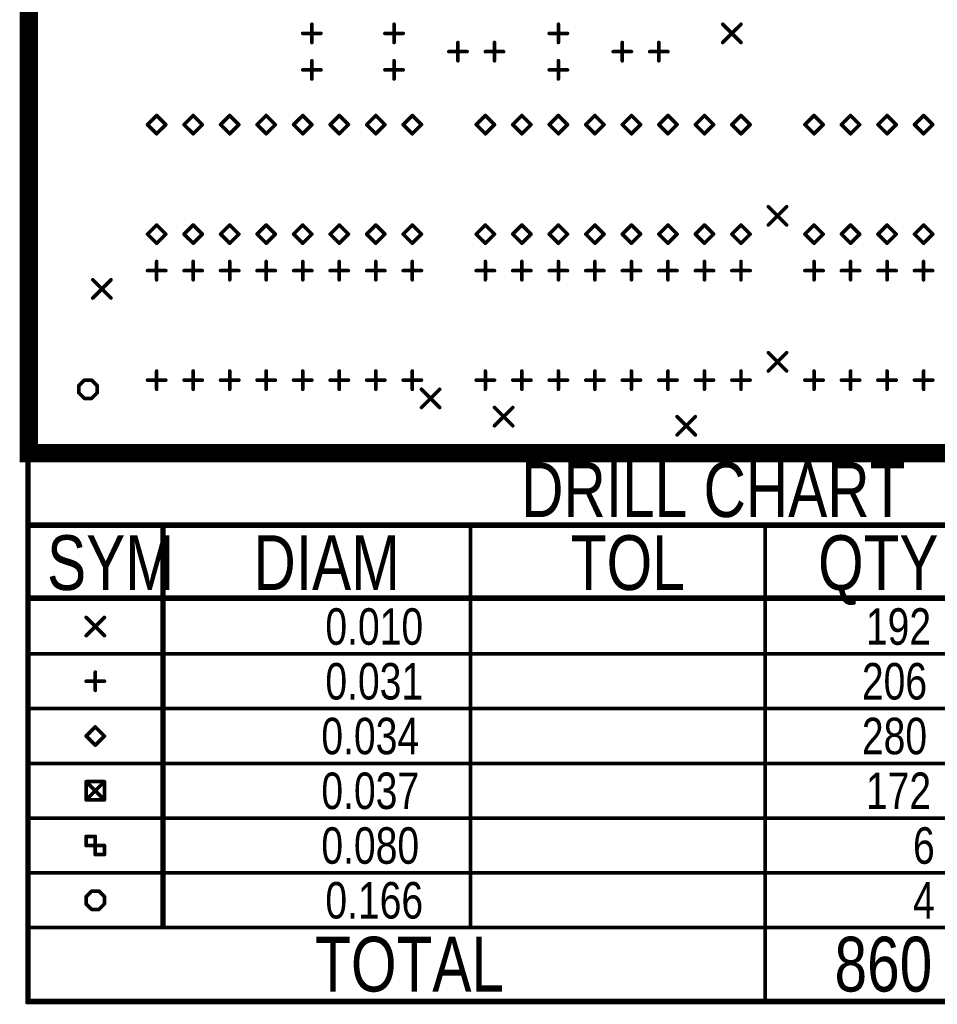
# Model space of a CAD drawing. Extents: x 0.17 to 7.45, y -1.34 to 4.7.
# Tile 1 of 13: x 0.17 to 2.68, y -1.34 to 1.36. Entities that reach past the tile are written whole.
import ezdxf

# ---------------------------------------------------------------- set-up
doc = ezdxf.new("R2010")
doc.units = 0

msp = doc.modelspace()

# ---------------------------------------------------------------- linework, layer by layer
at = {"const_width": 0.05}
msp.add_lwpolyline([(0.196, 0.171), (0.196, 4.671), (7.421, 4.671), (7.421, 0.171), (0.196, 0.171)], close=True, dxfattribs=at)
at = {"const_width": 0.025}
msp.add_lwpolyline([(0.1835, 0.171, 1), (0.2085, 0.171, 1)], format="xyb", close=True, dxfattribs=at)
msp.add_lwpolyline([(0.1835, 0.171, 1), (0.2085, 0.171, 1)], format="xyb", close=True, dxfattribs=at)
at = {"layer": 'DRD', "const_width": 0.01}
for points in [[(0.971, 1.296), (0.971, 1.346)], [(1.196, 1.296), (1.196, 1.346)], [(1.646, 1.296), (1.646, 1.346)], [(2.096, 1.346), (2.146, 1.296)], [(2.096, 1.296), (2.146, 1.346)], [(0.946, 1.321), (0.996, 1.321)], [(1.171, 1.321), (1.221, 1.321)], [(1.621, 1.321), (1.671, 1.321)], [(1.371, 1.246), (1.371, 1.296)], [(1.471, 1.246), (1.471, 1.296)], [(1.821, 1.246), (1.821, 1.296)], [(1.921, 1.246), (1.921, 1.296)], [(1.346, 1.271), (1.396, 1.271)], [(1.446, 1.271), (1.496, 1.271)], [(1.796, 1.271), (1.846, 1.271)], [(1.896, 1.271), (1.946, 1.271)], [(0.971, 1.196), (0.971, 1.246)], [(1.196, 1.196), (1.196, 1.246)], [(1.646, 1.196), (1.646, 1.246)], [(0.946, 1.221), (0.996, 1.221)], [(1.171, 1.221), (1.221, 1.221)], [(1.621, 1.221), (1.671, 1.221)], [(0.521, 1.071), (0.546, 1.096)], [(0.546, 1.096), (0.571, 1.071)], [(0.621, 1.071), (0.646, 1.096)], [(0.646, 1.096), (0.671, 1.071)], [(0.721, 1.071), (0.746, 1.096)], [(0.746, 1.096), (0.771, 1.071)], [(0.821, 1.071), (0.846, 1.096)], [(0.846, 1.096), (0.871, 1.071)], [(0.921, 1.071), (0.946, 1.096)], [(0.946, 1.096), (0.971, 1.071)], [(1.021, 1.071), (1.046, 1.096)], [(1.046, 1.096), (1.071, 1.071)], [(1.121, 1.071), (1.146, 1.096)], [(1.146, 1.096), (1.171, 1.071)], [(1.221, 1.071), (1.246, 1.096)], [(1.246, 1.096), (1.271, 1.071)], [(1.421, 1.071), (1.446, 1.096)], [(1.446, 1.096), (1.471, 1.071)], [(1.521, 1.071), (1.546, 1.096)], [(1.546, 1.096), (1.571, 1.071)], [(1.621, 1.071), (1.646, 1.096)], [(1.646, 1.096), (1.671, 1.071)], [(1.721, 1.071), (1.746, 1.096)], [(1.746, 1.096), (1.771, 1.071)], [(1.821, 1.071), (1.846, 1.096)], [(1.846, 1.096), (1.871, 1.071)], [(1.921, 1.071), (1.946, 1.096)], [(1.946, 1.096), (1.971, 1.071)], [(2.021, 1.071), (2.046, 1.096)], [(2.046, 1.096), (2.071, 1.071)], [(2.121, 1.071), (2.146, 1.096)], [(2.146, 1.096), (2.171, 1.071)], [(2.321, 1.071), (2.346, 1.096)], [(2.346, 1.096), (2.371, 1.071)], [(2.421, 1.071), (2.446, 1.096)], [(2.446, 1.096), (2.471, 1.071)], [(2.521, 1.071), (2.546, 1.096)], [(2.546, 1.096), (2.571, 1.071)], [(2.621, 1.071), (2.646, 1.096)], [(2.646, 1.096), (2.671, 1.071)], [(0.546, 1.046), (0.521, 1.071)], [(0.571, 1.071), (0.546, 1.046)], [(0.646, 1.046), (0.621, 1.071)], [(0.671, 1.071), (0.646, 1.046)], [(0.746, 1.046), (0.721, 1.071)], [(0.771, 1.071), (0.746, 1.046)], [(0.846, 1.046), (0.821, 1.071)], [(0.871, 1.071), (0.846, 1.046)], [(0.946, 1.046), (0.921, 1.071)], [(0.971, 1.071), (0.946, 1.046)], [(1.046, 1.046), (1.021, 1.071)], [(1.071, 1.071), (1.046, 1.046)], [(1.146, 1.046), (1.121, 1.071)], [(1.171, 1.071), (1.146, 1.046)], [(1.246, 1.046), (1.221, 1.071)], [(1.271, 1.071), (1.246, 1.046)], [(1.446, 1.046), (1.421, 1.071)], [(1.471, 1.071), (1.446, 1.046)], [(1.546, 1.046), (1.521, 1.071)], [(1.571, 1.071), (1.546, 1.046)], [(1.646, 1.046), (1.621, 1.071)], [(1.671, 1.071), (1.646, 1.046)], [(1.746, 1.046), (1.721, 1.071)], [(1.771, 1.071), (1.746, 1.046)], [(1.846, 1.046), (1.821, 1.071)], [(1.871, 1.071), (1.846, 1.046)], [(1.946, 1.046), (1.921, 1.071)], [(1.971, 1.071), (1.946, 1.046)], [(2.046, 1.046), (2.021, 1.071)], [(2.071, 1.071), (2.046, 1.046)], [(2.146, 1.046), (2.121, 1.071)], [(2.171, 1.071), (2.146, 1.046)], [(2.346, 1.046), (2.321, 1.071)], [(2.371, 1.071), (2.346, 1.046)], [(2.446, 1.046), (2.421, 1.071)], [(2.471, 1.071), (2.446, 1.046)], [(2.546, 1.046), (2.521, 1.071)], [(2.571, 1.071), (2.546, 1.046)], [(2.646, 1.046), (2.621, 1.071)], [(2.671, 1.071), (2.646, 1.046)], [(2.221, 0.846), (2.271, 0.796)], [(2.221, 0.796), (2.271, 0.846)], [(0.521, 0.771), (0.546, 0.796)], [(0.546, 0.796), (0.571, 0.771)], [(0.621, 0.771), (0.646, 0.796)], [(0.646, 0.796), (0.671, 0.771)], [(0.721, 0.771), (0.746, 0.796)], [(0.746, 0.796), (0.771, 0.771)], [(0.821, 0.771), (0.846, 0.796)], [(0.846, 0.796), (0.871, 0.771)], [(0.921, 0.771), (0.946, 0.796)], [(0.946, 0.796), (0.971, 0.771)], [(1.021, 0.771), (1.046, 0.796)], [(1.046, 0.796), (1.071, 0.771)], [(1.121, 0.771), (1.146, 0.796)], [(1.146, 0.796), (1.171, 0.771)], [(1.221, 0.771), (1.246, 0.796)], [(1.246, 0.796), (1.271, 0.771)], [(1.421, 0.771), (1.446, 0.796)], [(1.446, 0.796), (1.471, 0.771)], [(1.521, 0.771), (1.546, 0.796)], [(1.546, 0.796), (1.571, 0.771)], [(1.621, 0.771), (1.646, 0.796)], [(1.646, 0.796), (1.671, 0.771)], [(1.721, 0.771), (1.746, 0.796)], [(1.746, 0.796), (1.771, 0.771)], [(1.821, 0.771), (1.846, 0.796)], [(1.846, 0.796), (1.871, 0.771)], [(1.921, 0.771), (1.946, 0.796)], [(1.946, 0.796), (1.971, 0.771)], [(2.021, 0.771), (2.046, 0.796)], [(2.046, 0.796), (2.071, 0.771)], [(2.121, 0.771), (2.146, 0.796)], [(2.146, 0.796), (2.171, 0.771)], [(2.321, 0.771), (2.346, 0.796)], [(2.346, 0.796), (2.371, 0.771)], [(2.421, 0.771), (2.446, 0.796)], [(2.446, 0.796), (2.471, 0.771)], [(2.521, 0.771), (2.546, 0.796)], [(2.546, 0.796), (2.571, 0.771)], [(2.621, 0.771), (2.646, 0.796)], [(2.646, 0.796), (2.671, 0.771)], [(0.546, 0.746), (0.521, 0.771)], [(0.571, 0.771), (0.546, 0.746)], [(0.646, 0.746), (0.621, 0.771)], [(0.671, 0.771), (0.646, 0.746)], [(0.746, 0.746), (0.721, 0.771)], [(0.771, 0.771), (0.746, 0.746)], [(0.846, 0.746), (0.821, 0.771)], [(0.871, 0.771), (0.846, 0.746)], [(0.946, 0.746), (0.921, 0.771)], [(0.971, 0.771), (0.946, 0.746)], [(1.046, 0.746), (1.021, 0.771)], [(1.071, 0.771), (1.046, 0.746)], [(1.146, 0.746), (1.121, 0.771)], [(1.171, 0.771), (1.146, 0.746)], [(1.246, 0.746), (1.221, 0.771)], [(1.271, 0.771), (1.246, 0.746)], [(1.446, 0.746), (1.421, 0.771)], [(1.471, 0.771), (1.446, 0.746)], [(1.546, 0.746), (1.521, 0.771)], [(1.571, 0.771), (1.546, 0.746)], [(1.646, 0.746), (1.621, 0.771)], [(1.671, 0.771), (1.646, 0.746)], [(1.746, 0.746), (1.721, 0.771)], [(1.771, 0.771), (1.746, 0.746)], [(1.846, 0.746), (1.821, 0.771)], [(1.871, 0.771), (1.846, 0.746)], [(1.946, 0.746), (1.921, 0.771)], [(1.971, 0.771), (1.946, 0.746)], [(2.046, 0.746), (2.021, 0.771)], [(2.071, 0.771), (2.046, 0.746)], [(2.146, 0.746), (2.121, 0.771)], [(2.171, 0.771), (2.146, 0.746)], [(2.346, 0.746), (2.321, 0.771)], [(2.371, 0.771), (2.346, 0.746)], [(2.446, 0.746), (2.421, 0.771)], [(2.471, 0.771), (2.446, 0.746)], [(2.546, 0.746), (2.521, 0.771)], [(2.571, 0.771), (2.546, 0.746)], [(2.646, 0.746), (2.621, 0.771)], [(2.671, 0.771), (2.646, 0.746)], [(0.521, 0.671), (0.571, 0.671)], [(0.546, 0.646), (0.546, 0.696)], [(0.621, 0.671), (0.671, 0.671)], [(0.646, 0.646), (0.646, 0.696)], [(0.721, 0.671), (0.771, 0.671)], [(0.746, 0.646), (0.746, 0.696)], [(0.821, 0.671), (0.871, 0.671)], [(0.846, 0.646), (0.846, 0.696)], [(0.921, 0.671), (0.971, 0.671)], [(0.946, 0.646), (0.946, 0.696)], [(1.021, 0.671), (1.071, 0.671)], [(1.046, 0.646), (1.046, 0.696)], [(1.121, 0.671), (1.171, 0.671)], [(1.146, 0.646), (1.146, 0.696)], [(1.221, 0.671), (1.271, 0.671)], [(1.246, 0.646), (1.246, 0.696)], [(1.421, 0.671), (1.471, 0.671)], [(1.446, 0.646), (1.446, 0.696)], [(1.521, 0.671), (1.571, 0.671)], [(1.546, 0.646), (1.546, 0.696)], [(1.621, 0.671), (1.671, 0.671)], [(1.646, 0.646), (1.646, 0.696)], [(1.721, 0.671), (1.771, 0.671)], [(1.746, 0.646), (1.746, 0.696)], [(1.821, 0.671), (1.871, 0.671)], [(1.846, 0.646), (1.846, 0.696)], [(1.921, 0.671), (1.971, 0.671)], [(1.946, 0.646), (1.946, 0.696)], [(2.021, 0.671), (2.071, 0.671)], [(2.046, 0.646), (2.046, 0.696)], [(2.121, 0.671), (2.171, 0.671)], [(2.146, 0.646), (2.146, 0.696)], [(2.321, 0.671), (2.371, 0.671)], [(2.346, 0.646), (2.346, 0.696)], [(2.421, 0.671), (2.471, 0.671)], [(2.446, 0.646), (2.446, 0.696)], [(2.521, 0.671), (2.571, 0.671)], [(2.546, 0.646), (2.546, 0.696)], [(2.621, 0.671), (2.671, 0.671)], [(2.646, 0.646), (2.646, 0.696)], [(0.371, 0.646), (0.421, 0.596)], [(0.371, 0.596), (0.421, 0.646)], [(2.221, 0.446), (2.271, 0.396)], [(2.221, 0.396), (2.271, 0.446)], [(0.546, 0.346), (0.546, 0.396)], [(0.646, 0.346), (0.646, 0.396)], [(0.746, 0.346), (0.746, 0.396)], [(0.846, 0.346), (0.846, 0.396)], [(0.946, 0.346), (0.946, 0.396)], [(1.046, 0.346), (1.046, 0.396)], [(1.146, 0.346), (1.146, 0.396)], [(1.246, 0.346), (1.246, 0.396)], [(1.446, 0.346), (1.446, 0.396)], [(1.546, 0.346), (1.546, 0.396)], [(1.646, 0.346), (1.646, 0.396)], [(1.746, 0.346), (1.746, 0.396)], [(1.846, 0.346), (1.846, 0.396)], [(1.946, 0.346), (1.946, 0.396)], [(2.046, 0.346), (2.046, 0.396)], [(2.146, 0.346), (2.146, 0.396)], [(2.346, 0.346), (2.346, 0.396)], [(2.446, 0.346), (2.446, 0.396)], [(2.546, 0.346), (2.546, 0.396)], [(2.646, 0.346), (2.646, 0.396)], [(0.333, 0.356), (0.348, 0.371)], [(0.333, 0.336), (0.333, 0.356)], [(0.348, 0.371), (0.368, 0.371)], [(0.368, 0.371), (0.383, 0.356)], [(0.383, 0.356), (0.383, 0.336)], [(0.521, 0.371), (0.571, 0.371)], [(0.621, 0.371), (0.671, 0.371)], [(0.721, 0.371), (0.771, 0.371)], [(0.821, 0.371), (0.871, 0.371)], [(0.921, 0.371), (0.971, 0.371)], [(1.021, 0.371), (1.071, 0.371)], [(1.121, 0.371), (1.171, 0.371)], [(1.221, 0.371), (1.271, 0.371)], [(1.271, 0.346), (1.321, 0.296)], [(1.271, 0.296), (1.321, 0.346)], [(1.421, 0.371), (1.471, 0.371)], [(1.521, 0.371), (1.571, 0.371)], [(1.621, 0.371), (1.671, 0.371)], [(1.721, 0.371), (1.771, 0.371)], [(1.821, 0.371), (1.871, 0.371)], [(1.921, 0.371), (1.971, 0.371)], [(2.021, 0.371), (2.071, 0.371)], [(2.121, 0.371), (2.171, 0.371)], [(2.321, 0.371), (2.371, 0.371)], [(2.421, 0.371), (2.471, 0.371)], [(2.521, 0.371), (2.571, 0.371)], [(2.621, 0.371), (2.671, 0.371)], [(0.348, 0.321), (0.333, 0.336)], [(0.368, 0.321), (0.348, 0.321)], [(0.383, 0.336), (0.368, 0.321)], [(1.471, 0.296), (1.521, 0.246)], [(1.471, 0.246), (1.521, 0.296)], [(1.971, 0.271), (2.021, 0.221)], [(1.971, 0.221), (2.021, 0.271)], [(0.191, 0.176), (3.926, 0.176)], [(0.191, 0.171), (0.191, -1.329)], [(0.196, 0.171), (0.196, -1.329)], [(0.196, 0.171), (3.921, 0.171)], [(0.196, -0.024), (3.921, -0.024)], [(0.196, -0.029), (3.921, -0.029)], [(0.561, -0.029), (0.561, -1.129)], [(0.566, -0.029), (0.566, -1.129)], [(1.405, -0.029), (1.405, -1.129)], [(2.212, -0.029), (2.212, -1.329)], [(0.196, -0.224), (3.921, -0.224)], [(0.196, -0.229), (3.921, -0.229)], [(0.353, -0.279), (0.403, -0.329)], [(0.353, -0.329), (0.403, -0.279)], [(0.196, -0.379), (3.921, -0.379)], [(0.378, -0.479), (0.378, -0.429)], [(0.353, -0.454), (0.403, -0.454)], [(0.196, -0.529), (3.921, -0.529)], [(0.353, -0.604), (0.378, -0.579)], [(0.378, -0.579), (0.403, -0.604)], [(0.378, -0.629), (0.353, -0.604)], [(0.403, -0.604), (0.378, -0.629)], [(0.196, -0.679), (3.921, -0.679)], [(0.353, -0.729), (0.403, -0.779)], [(0.353, -0.779), (0.403, -0.729)], [(0.353, -0.729), (0.403, -0.729)], [(0.353, -0.779), (0.353, -0.729)], [(0.403, -0.729), (0.403, -0.779)], [(0.403, -0.779), (0.353, -0.779)], [(0.196, -0.829), (3.921, -0.829)], [(0.353, -0.879), (0.378, -0.879)], [(0.353, -0.904), (0.353, -0.879)], [(0.378, -0.879), (0.378, -0.929)], [(0.403, -0.904), (0.353, -0.904)], [(0.403, -0.929), (0.403, -0.904)], [(0.378, -0.929), (0.403, -0.929)], [(0.196, -0.979), (3.921, -0.979)], [(0.353, -1.044), (0.368, -1.029)], [(0.368, -1.029), (0.388, -1.029)], [(0.388, -1.029), (0.403, -1.044)], [(0.353, -1.064), (0.353, -1.044)], [(0.403, -1.044), (0.403, -1.064)], [(0.368, -1.079), (0.353, -1.064)], [(0.388, -1.079), (0.368, -1.079)], [(0.403, -1.064), (0.388, -1.079)], [(0.196, -1.129), (3.921, -1.129)], [(0.191, -1.334), (3.926, -1.334)], [(0.196, -1.329), (3.921, -1.329)]]:
    msp.add_lwpolyline(points, dxfattribs=at)
at = {"layer": 'DRD', "const_width": 0.005}
for points in [[(0.9685, 1.346, 1), (0.9735, 1.346, 1)], [(1.1935, 1.346, 1), (1.1985, 1.346, 1)], [(1.6435, 1.346, 1), (1.6485, 1.346, 1)], [(2.0935, 1.346, 1), (2.0985, 1.346, 1)], [(2.1435, 1.346, 1), (2.1485, 1.346, 1)], [(0.9435, 1.321, 1), (0.9485, 1.321, 1)], [(0.9935, 1.321, 1), (0.9985, 1.321, 1)], [(1.1685, 1.321, 1), (1.1735, 1.321, 1)], [(1.2185, 1.321, 1), (1.2235, 1.321, 1)], [(1.6185, 1.321, 1), (1.6235, 1.321, 1)], [(1.6685, 1.321, 1), (1.6735, 1.321, 1)], [(0.9685, 1.296, 1), (0.9735, 1.296, 1)], [(1.1935, 1.296, 1), (1.1985, 1.296, 1)], [(1.3685, 1.296, 1), (1.3735, 1.296, 1)], [(1.4685, 1.296, 1), (1.4735, 1.296, 1)], [(1.6435, 1.296, 1), (1.6485, 1.296, 1)], [(1.8185, 1.296, 1), (1.8235, 1.296, 1)], [(1.9185, 1.296, 1), (1.9235, 1.296, 1)], [(2.0935, 1.296, 1), (2.0985, 1.296, 1)], [(2.1435, 1.296, 1), (2.1485, 1.296, 1)], [(1.3435, 1.271, 1), (1.3485, 1.271, 1)], [(1.3935, 1.271, 1), (1.3985, 1.271, 1)], [(1.4435, 1.271, 1), (1.4485, 1.271, 1)], [(1.4935, 1.271, 1), (1.4985, 1.271, 1)], [(1.7935, 1.271, 1), (1.7985, 1.271, 1)], [(1.8435, 1.271, 1), (1.8485, 1.271, 1)], [(1.8935, 1.271, 1), (1.8985, 1.271, 1)], [(1.9435, 1.271, 1), (1.9485, 1.271, 1)], [(0.9685, 1.246, 1), (0.9735, 1.246, 1)], [(1.1935, 1.246, 1), (1.1985, 1.246, 1)], [(1.3685, 1.246, 1), (1.3735, 1.246, 1)], [(1.4685, 1.246, 1), (1.4735, 1.246, 1)], [(1.6435, 1.246, 1), (1.6485, 1.246, 1)], [(1.8185, 1.246, 1), (1.8235, 1.246, 1)], [(1.9185, 1.246, 1), (1.9235, 1.246, 1)], [(0.9435, 1.221, 1), (0.9485, 1.221, 1)], [(0.9935, 1.221, 1), (0.9985, 1.221, 1)], [(1.1685, 1.221, 1), (1.1735, 1.221, 1)], [(1.2185, 1.221, 1), (1.2235, 1.221, 1)], [(1.6185, 1.221, 1), (1.6235, 1.221, 1)], [(1.6685, 1.221, 1), (1.6735, 1.221, 1)], [(0.9685, 1.196, 1), (0.9735, 1.196, 1)], [(1.1935, 1.196, 1), (1.1985, 1.196, 1)], [(1.6435, 1.196, 1), (1.6485, 1.196, 1)], [(0.5435, 1.096, 1), (0.5485, 1.096, 1)], [(0.5435, 1.096, 1), (0.5485, 1.096, 1)], [(0.6435, 1.096, 1), (0.6485, 1.096, 1)], [(0.6435, 1.096, 1), (0.6485, 1.096, 1)], [(0.7435, 1.096, 1), (0.7485, 1.096, 1)], [(0.7435, 1.096, 1), (0.7485, 1.096, 1)], [(0.8435, 1.096, 1), (0.8485, 1.096, 1)], [(0.8435, 1.096, 1), (0.8485, 1.096, 1)], [(0.9435, 1.096, 1), (0.9485, 1.096, 1)], [(0.9435, 1.096, 1), (0.9485, 1.096, 1)], [(1.0435, 1.096, 1), (1.0485, 1.096, 1)], [(1.0435, 1.096, 1), (1.0485, 1.096, 1)], [(1.1435, 1.096, 1), (1.1485, 1.096, 1)], [(1.1435, 1.096, 1), (1.1485, 1.096, 1)], [(1.2435, 1.096, 1), (1.2485, 1.096, 1)], [(1.2435, 1.096, 1), (1.2485, 1.096, 1)], [(1.4435, 1.096, 1), (1.4485, 1.096, 1)], [(1.4435, 1.096, 1), (1.4485, 1.096, 1)], [(1.5435, 1.096, 1), (1.5485, 1.096, 1)], [(1.5435, 1.096, 1), (1.5485, 1.096, 1)], [(1.6435, 1.096, 1), (1.6485, 1.096, 1)], [(1.6435, 1.096, 1), (1.6485, 1.096, 1)], [(1.7435, 1.096, 1), (1.7485, 1.096, 1)], [(1.7435, 1.096, 1), (1.7485, 1.096, 1)], [(1.8435, 1.096, 1), (1.8485, 1.096, 1)], [(1.8435, 1.096, 1), (1.8485, 1.096, 1)], [(1.9435, 1.096, 1), (1.9485, 1.096, 1)], [(1.9435, 1.096, 1), (1.9485, 1.096, 1)], [(2.0435, 1.096, 1), (2.0485, 1.096, 1)], [(2.0435, 1.096, 1), (2.0485, 1.096, 1)], [(2.1435, 1.096, 1), (2.1485, 1.096, 1)], [(2.1435, 1.096, 1), (2.1485, 1.096, 1)], [(2.3435, 1.096, 1), (2.3485, 1.096, 1)], [(2.3435, 1.096, 1), (2.3485, 1.096, 1)], [(2.4435, 1.096, 1), (2.4485, 1.096, 1)], [(2.4435, 1.096, 1), (2.4485, 1.096, 1)], [(2.5435, 1.096, 1), (2.5485, 1.096, 1)], [(2.5435, 1.096, 1), (2.5485, 1.096, 1)], [(2.6435, 1.096, 1), (2.6485, 1.096, 1)], [(2.6435, 1.096, 1), (2.6485, 1.096, 1)], [(0.5185, 1.071, 1), (0.5235, 1.071, 1)], [(0.5185, 1.071, 1), (0.5235, 1.071, 1)], [(0.5685, 1.071, 1), (0.5735, 1.071, 1)], [(0.5685, 1.071, 1), (0.5735, 1.071, 1)], [(0.6185, 1.071, 1), (0.6235, 1.071, 1)], [(0.6185, 1.071, 1), (0.6235, 1.071, 1)], [(0.6685, 1.071, 1), (0.6735, 1.071, 1)], [(0.6685, 1.071, 1), (0.6735, 1.071, 1)], [(0.7185, 1.071, 1), (0.7235, 1.071, 1)], [(0.7185, 1.071, 1), (0.7235, 1.071, 1)], [(0.7685, 1.071, 1), (0.7735, 1.071, 1)], [(0.7685, 1.071, 1), (0.7735, 1.071, 1)], [(0.8185, 1.071, 1), (0.8235, 1.071, 1)], [(0.8185, 1.071, 1), (0.8235, 1.071, 1)], [(0.8685, 1.071, 1), (0.8735, 1.071, 1)], [(0.8685, 1.071, 1), (0.8735, 1.071, 1)], [(0.9185, 1.071, 1), (0.9235, 1.071, 1)], [(0.9185, 1.071, 1), (0.9235, 1.071, 1)], [(0.9685, 1.071, 1), (0.9735, 1.071, 1)], [(0.9685, 1.071, 1), (0.9735, 1.071, 1)], [(1.0185, 1.071, 1), (1.0235, 1.071, 1)], [(1.0185, 1.071, 1), (1.0235, 1.071, 1)], [(1.0685, 1.071, 1), (1.0735, 1.071, 1)], [(1.0685, 1.071, 1), (1.0735, 1.071, 1)], [(1.1185, 1.071, 1), (1.1235, 1.071, 1)], [(1.1185, 1.071, 1), (1.1235, 1.071, 1)], [(1.1685, 1.071, 1), (1.1735, 1.071, 1)], [(1.1685, 1.071, 1), (1.1735, 1.071, 1)], [(1.2185, 1.071, 1), (1.2235, 1.071, 1)], [(1.2185, 1.071, 1), (1.2235, 1.071, 1)], [(1.2685, 1.071, 1), (1.2735, 1.071, 1)], [(1.2685, 1.071, 1), (1.2735, 1.071, 1)], [(1.4185, 1.071, 1), (1.4235, 1.071, 1)], [(1.4185, 1.071, 1), (1.4235, 1.071, 1)], [(1.4685, 1.071, 1), (1.4735, 1.071, 1)], [(1.4685, 1.071, 1), (1.4735, 1.071, 1)], [(1.5185, 1.071, 1), (1.5235, 1.071, 1)], [(1.5185, 1.071, 1), (1.5235, 1.071, 1)], [(1.5685, 1.071, 1), (1.5735, 1.071, 1)], [(1.5685, 1.071, 1), (1.5735, 1.071, 1)], [(1.6185, 1.071, 1), (1.6235, 1.071, 1)], [(1.6185, 1.071, 1), (1.6235, 1.071, 1)], [(1.6685, 1.071, 1), (1.6735, 1.071, 1)], [(1.6685, 1.071, 1), (1.6735, 1.071, 1)], [(1.7185, 1.071, 1), (1.7235, 1.071, 1)], [(1.7185, 1.071, 1), (1.7235, 1.071, 1)], [(1.7685, 1.071, 1), (1.7735, 1.071, 1)], [(1.7685, 1.071, 1), (1.7735, 1.071, 1)], [(1.8185, 1.071, 1), (1.8235, 1.071, 1)], [(1.8185, 1.071, 1), (1.8235, 1.071, 1)], [(1.8685, 1.071, 1), (1.8735, 1.071, 1)], [(1.8685, 1.071, 1), (1.8735, 1.071, 1)], [(1.9185, 1.071, 1), (1.9235, 1.071, 1)], [(1.9185, 1.071, 1), (1.9235, 1.071, 1)], [(1.9685, 1.071, 1), (1.9735, 1.071, 1)], [(1.9685, 1.071, 1), (1.9735, 1.071, 1)], [(2.0185, 1.071, 1), (2.0235, 1.071, 1)], [(2.0185, 1.071, 1), (2.0235, 1.071, 1)], [(2.0685, 1.071, 1), (2.0735, 1.071, 1)], [(2.0685, 1.071, 1), (2.0735, 1.071, 1)], [(2.1185, 1.071, 1), (2.1235, 1.071, 1)], [(2.1185, 1.071, 1), (2.1235, 1.071, 1)], [(2.1685, 1.071, 1), (2.1735, 1.071, 1)], [(2.1685, 1.071, 1), (2.1735, 1.071, 1)], [(2.3185, 1.071, 1), (2.3235, 1.071, 1)], [(2.3185, 1.071, 1), (2.3235, 1.071, 1)], [(2.3685, 1.071, 1), (2.3735, 1.071, 1)], [(2.3685, 1.071, 1), (2.3735, 1.071, 1)], [(2.4185, 1.071, 1), (2.4235, 1.071, 1)], [(2.4185, 1.071, 1), (2.4235, 1.071, 1)], [(2.4685, 1.071, 1), (2.4735, 1.071, 1)], [(2.4685, 1.071, 1), (2.4735, 1.071, 1)], [(2.5185, 1.071, 1), (2.5235, 1.071, 1)], [(2.5185, 1.071, 1), (2.5235, 1.071, 1)], [(2.5685, 1.071, 1), (2.5735, 1.071, 1)], [(2.5685, 1.071, 1), (2.5735, 1.071, 1)], [(2.6185, 1.071, 1), (2.6235, 1.071, 1)], [(2.6185, 1.071, 1), (2.6235, 1.071, 1)], [(2.6685, 1.071, 1), (2.6735, 1.071, 1)], [(2.6685, 1.071, 1), (2.6735, 1.071, 1)], [(0.5435, 1.046, 1), (0.5485, 1.046, 1)], [(0.5435, 1.046, 1), (0.5485, 1.046, 1)], [(0.6435, 1.046, 1), (0.6485, 1.046, 1)], [(0.6435, 1.046, 1), (0.6485, 1.046, 1)], [(0.7435, 1.046, 1), (0.7485, 1.046, 1)], [(0.7435, 1.046, 1), (0.7485, 1.046, 1)], [(0.8435, 1.046, 1), (0.8485, 1.046, 1)], [(0.8435, 1.046, 1), (0.8485, 1.046, 1)], [(0.9435, 1.046, 1), (0.9485, 1.046, 1)], [(0.9435, 1.046, 1), (0.9485, 1.046, 1)], [(1.0435, 1.046, 1), (1.0485, 1.046, 1)], [(1.0435, 1.046, 1), (1.0485, 1.046, 1)], [(1.1435, 1.046, 1), (1.1485, 1.046, 1)], [(1.1435, 1.046, 1), (1.1485, 1.046, 1)], [(1.2435, 1.046, 1), (1.2485, 1.046, 1)], [(1.2435, 1.046, 1), (1.2485, 1.046, 1)], [(1.4435, 1.046, 1), (1.4485, 1.046, 1)], [(1.4435, 1.046, 1), (1.4485, 1.046, 1)], [(1.5435, 1.046, 1), (1.5485, 1.046, 1)], [(1.5435, 1.046, 1), (1.5485, 1.046, 1)], [(1.6435, 1.046, 1), (1.6485, 1.046, 1)], [(1.6435, 1.046, 1), (1.6485, 1.046, 1)], [(1.7435, 1.046, 1), (1.7485, 1.046, 1)], [(1.7435, 1.046, 1), (1.7485, 1.046, 1)], [(1.8435, 1.046, 1), (1.8485, 1.046, 1)], [(1.8435, 1.046, 1), (1.8485, 1.046, 1)], [(1.9435, 1.046, 1), (1.9485, 1.046, 1)], [(1.9435, 1.046, 1), (1.9485, 1.046, 1)], [(2.0435, 1.046, 1), (2.0485, 1.046, 1)], [(2.0435, 1.046, 1), (2.0485, 1.046, 1)], [(2.1435, 1.046, 1), (2.1485, 1.046, 1)], [(2.1435, 1.046, 1), (2.1485, 1.046, 1)], [(2.3435, 1.046, 1), (2.3485, 1.046, 1)], [(2.3435, 1.046, 1), (2.3485, 1.046, 1)], [(2.4435, 1.046, 1), (2.4485, 1.046, 1)], [(2.4435, 1.046, 1), (2.4485, 1.046, 1)], [(2.5435, 1.046, 1), (2.5485, 1.046, 1)], [(2.5435, 1.046, 1), (2.5485, 1.046, 1)], [(2.6435, 1.046, 1), (2.6485, 1.046, 1)], [(2.6435, 1.046, 1), (2.6485, 1.046, 1)], [(2.2185, 0.846, 1), (2.2235, 0.846, 1)], [(2.2685, 0.846, 1), (2.2735, 0.846, 1)], [(0.5435, 0.796, 1), (0.5485, 0.796, 1)], [(0.5435, 0.796, 1), (0.5485, 0.796, 1)], [(0.6435, 0.796, 1), (0.6485, 0.796, 1)], [(0.6435, 0.796, 1), (0.6485, 0.796, 1)], [(0.7435, 0.796, 1), (0.7485, 0.796, 1)], [(0.7435, 0.796, 1), (0.7485, 0.796, 1)], [(0.8435, 0.796, 1), (0.8485, 0.796, 1)], [(0.8435, 0.796, 1), (0.8485, 0.796, 1)], [(0.9435, 0.796, 1), (0.9485, 0.796, 1)], [(0.9435, 0.796, 1), (0.9485, 0.796, 1)], [(1.0435, 0.796, 1), (1.0485, 0.796, 1)], [(1.0435, 0.796, 1), (1.0485, 0.796, 1)], [(1.1435, 0.796, 1), (1.1485, 0.796, 1)], [(1.1435, 0.796, 1), (1.1485, 0.796, 1)], [(1.2435, 0.796, 1), (1.2485, 0.796, 1)], [(1.2435, 0.796, 1), (1.2485, 0.796, 1)], [(1.4435, 0.796, 1), (1.4485, 0.796, 1)], [(1.4435, 0.796, 1), (1.4485, 0.796, 1)], [(1.5435, 0.796, 1), (1.5485, 0.796, 1)], [(1.5435, 0.796, 1), (1.5485, 0.796, 1)], [(1.6435, 0.796, 1), (1.6485, 0.796, 1)], [(1.6435, 0.796, 1), (1.6485, 0.796, 1)], [(1.7435, 0.796, 1), (1.7485, 0.796, 1)], [(1.7435, 0.796, 1), (1.7485, 0.796, 1)], [(1.8435, 0.796, 1), (1.8485, 0.796, 1)], [(1.8435, 0.796, 1), (1.8485, 0.796, 1)], [(1.9435, 0.796, 1), (1.9485, 0.796, 1)], [(1.9435, 0.796, 1), (1.9485, 0.796, 1)], [(2.0435, 0.796, 1), (2.0485, 0.796, 1)], [(2.0435, 0.796, 1), (2.0485, 0.796, 1)], [(2.1435, 0.796, 1), (2.1485, 0.796, 1)], [(2.1435, 0.796, 1), (2.1485, 0.796, 1)], [(2.2185, 0.796, 1), (2.2235, 0.796, 1)], [(2.2685, 0.796, 1), (2.2735, 0.796, 1)], [(2.3435, 0.796, 1), (2.3485, 0.796, 1)], [(2.3435, 0.796, 1), (2.3485, 0.796, 1)], [(2.4435, 0.796, 1), (2.4485, 0.796, 1)], [(2.4435, 0.796, 1), (2.4485, 0.796, 1)], [(2.5435, 0.796, 1), (2.5485, 0.796, 1)], [(2.5435, 0.796, 1), (2.5485, 0.796, 1)], [(2.6435, 0.796, 1), (2.6485, 0.796, 1)], [(2.6435, 0.796, 1), (2.6485, 0.796, 1)], [(0.5185, 0.771, 1), (0.5235, 0.771, 1)], [(0.5185, 0.771, 1), (0.5235, 0.771, 1)], [(0.5685, 0.771, 1), (0.5735, 0.771, 1)], [(0.5685, 0.771, 1), (0.5735, 0.771, 1)], [(0.6185, 0.771, 1), (0.6235, 0.771, 1)], [(0.6185, 0.771, 1), (0.6235, 0.771, 1)], [(0.6685, 0.771, 1), (0.6735, 0.771, 1)], [(0.6685, 0.771, 1), (0.6735, 0.771, 1)], [(0.7185, 0.771, 1), (0.7235, 0.771, 1)], [(0.7185, 0.771, 1), (0.7235, 0.771, 1)], [(0.7685, 0.771, 1), (0.7735, 0.771, 1)], [(0.7685, 0.771, 1), (0.7735, 0.771, 1)], [(0.8185, 0.771, 1), (0.8235, 0.771, 1)], [(0.8185, 0.771, 1), (0.8235, 0.771, 1)], [(0.8685, 0.771, 1), (0.8735, 0.771, 1)], [(0.8685, 0.771, 1), (0.8735, 0.771, 1)], [(0.9185, 0.771, 1), (0.9235, 0.771, 1)], [(0.9185, 0.771, 1), (0.9235, 0.771, 1)], [(0.9685, 0.771, 1), (0.9735, 0.771, 1)], [(0.9685, 0.771, 1), (0.9735, 0.771, 1)], [(1.0185, 0.771, 1), (1.0235, 0.771, 1)], [(1.0185, 0.771, 1), (1.0235, 0.771, 1)], [(1.0685, 0.771, 1), (1.0735, 0.771, 1)], [(1.0685, 0.771, 1), (1.0735, 0.771, 1)], [(1.1185, 0.771, 1), (1.1235, 0.771, 1)], [(1.1185, 0.771, 1), (1.1235, 0.771, 1)], [(1.1685, 0.771, 1), (1.1735, 0.771, 1)], [(1.1685, 0.771, 1), (1.1735, 0.771, 1)], [(1.2185, 0.771, 1), (1.2235, 0.771, 1)], [(1.2185, 0.771, 1), (1.2235, 0.771, 1)], [(1.2685, 0.771, 1), (1.2735, 0.771, 1)], [(1.2685, 0.771, 1), (1.2735, 0.771, 1)], [(1.4185, 0.771, 1), (1.4235, 0.771, 1)], [(1.4185, 0.771, 1), (1.4235, 0.771, 1)], [(1.4685, 0.771, 1), (1.4735, 0.771, 1)], [(1.4685, 0.771, 1), (1.4735, 0.771, 1)], [(1.5185, 0.771, 1), (1.5235, 0.771, 1)], [(1.5185, 0.771, 1), (1.5235, 0.771, 1)], [(1.5685, 0.771, 1), (1.5735, 0.771, 1)], [(1.5685, 0.771, 1), (1.5735, 0.771, 1)], [(1.6185, 0.771, 1), (1.6235, 0.771, 1)], [(1.6185, 0.771, 1), (1.6235, 0.771, 1)], [(1.6685, 0.771, 1), (1.6735, 0.771, 1)], [(1.6685, 0.771, 1), (1.6735, 0.771, 1)], [(1.7185, 0.771, 1), (1.7235, 0.771, 1)], [(1.7185, 0.771, 1), (1.7235, 0.771, 1)], [(1.7685, 0.771, 1), (1.7735, 0.771, 1)], [(1.7685, 0.771, 1), (1.7735, 0.771, 1)], [(1.8185, 0.771, 1), (1.8235, 0.771, 1)], [(1.8185, 0.771, 1), (1.8235, 0.771, 1)], [(1.8685, 0.771, 1), (1.8735, 0.771, 1)], [(1.8685, 0.771, 1), (1.8735, 0.771, 1)], [(1.9185, 0.771, 1), (1.9235, 0.771, 1)], [(1.9185, 0.771, 1), (1.9235, 0.771, 1)], [(1.9685, 0.771, 1), (1.9735, 0.771, 1)], [(1.9685, 0.771, 1), (1.9735, 0.771, 1)], [(2.0185, 0.771, 1), (2.0235, 0.771, 1)], [(2.0185, 0.771, 1), (2.0235, 0.771, 1)], [(2.0685, 0.771, 1), (2.0735, 0.771, 1)], [(2.0685, 0.771, 1), (2.0735, 0.771, 1)], [(2.1185, 0.771, 1), (2.1235, 0.771, 1)], [(2.1185, 0.771, 1), (2.1235, 0.771, 1)], [(2.1685, 0.771, 1), (2.1735, 0.771, 1)], [(2.1685, 0.771, 1), (2.1735, 0.771, 1)], [(2.3185, 0.771, 1), (2.3235, 0.771, 1)], [(2.3185, 0.771, 1), (2.3235, 0.771, 1)], [(2.3685, 0.771, 1), (2.3735, 0.771, 1)], [(2.3685, 0.771, 1), (2.3735, 0.771, 1)], [(2.4185, 0.771, 1), (2.4235, 0.771, 1)], [(2.4185, 0.771, 1), (2.4235, 0.771, 1)], [(2.4685, 0.771, 1), (2.4735, 0.771, 1)], [(2.4685, 0.771, 1), (2.4735, 0.771, 1)], [(2.5185, 0.771, 1), (2.5235, 0.771, 1)], [(2.5185, 0.771, 1), (2.5235, 0.771, 1)], [(2.5685, 0.771, 1), (2.5735, 0.771, 1)], [(2.5685, 0.771, 1), (2.5735, 0.771, 1)], [(2.6185, 0.771, 1), (2.6235, 0.771, 1)], [(2.6185, 0.771, 1), (2.6235, 0.771, 1)], [(2.6685, 0.771, 1), (2.6735, 0.771, 1)], [(2.6685, 0.771, 1), (2.6735, 0.771, 1)], [(0.5435, 0.746, 1), (0.5485, 0.746, 1)], [(0.5435, 0.746, 1), (0.5485, 0.746, 1)], [(0.6435, 0.746, 1), (0.6485, 0.746, 1)], [(0.6435, 0.746, 1), (0.6485, 0.746, 1)], [(0.7435, 0.746, 1), (0.7485, 0.746, 1)], [(0.7435, 0.746, 1), (0.7485, 0.746, 1)], [(0.8435, 0.746, 1), (0.8485, 0.746, 1)], [(0.8435, 0.746, 1), (0.8485, 0.746, 1)], [(0.9435, 0.746, 1), (0.9485, 0.746, 1)], [(0.9435, 0.746, 1), (0.9485, 0.746, 1)], [(1.0435, 0.746, 1), (1.0485, 0.746, 1)], [(1.0435, 0.746, 1), (1.0485, 0.746, 1)], [(1.1435, 0.746, 1), (1.1485, 0.746, 1)], [(1.1435, 0.746, 1), (1.1485, 0.746, 1)], [(1.2435, 0.746, 1), (1.2485, 0.746, 1)], [(1.2435, 0.746, 1), (1.2485, 0.746, 1)], [(1.4435, 0.746, 1), (1.4485, 0.746, 1)], [(1.4435, 0.746, 1), (1.4485, 0.746, 1)], [(1.5435, 0.746, 1), (1.5485, 0.746, 1)], [(1.5435, 0.746, 1), (1.5485, 0.746, 1)], [(1.6435, 0.746, 1), (1.6485, 0.746, 1)], [(1.6435, 0.746, 1), (1.6485, 0.746, 1)], [(1.7435, 0.746, 1), (1.7485, 0.746, 1)], [(1.7435, 0.746, 1), (1.7485, 0.746, 1)], [(1.8435, 0.746, 1), (1.8485, 0.746, 1)], [(1.8435, 0.746, 1), (1.8485, 0.746, 1)], [(1.9435, 0.746, 1), (1.9485, 0.746, 1)], [(1.9435, 0.746, 1), (1.9485, 0.746, 1)], [(2.0435, 0.746, 1), (2.0485, 0.746, 1)], [(2.0435, 0.746, 1), (2.0485, 0.746, 1)], [(2.1435, 0.746, 1), (2.1485, 0.746, 1)], [(2.1435, 0.746, 1), (2.1485, 0.746, 1)], [(2.3435, 0.746, 1), (2.3485, 0.746, 1)], [(2.3435, 0.746, 1), (2.3485, 0.746, 1)], [(2.4435, 0.746, 1), (2.4485, 0.746, 1)], [(2.4435, 0.746, 1), (2.4485, 0.746, 1)], [(2.5435, 0.746, 1), (2.5485, 0.746, 1)], [(2.5435, 0.746, 1), (2.5485, 0.746, 1)], [(2.6435, 0.746, 1), (2.6485, 0.746, 1)], [(2.6435, 0.746, 1), (2.6485, 0.746, 1)], [(0.5185, 0.671, 1), (0.5235, 0.671, 1)], [(0.5435, 0.696, 1), (0.5485, 0.696, 1)], [(0.5685, 0.671, 1), (0.5735, 0.671, 1)], [(0.6185, 0.671, 1), (0.6235, 0.671, 1)], [(0.6435, 0.696, 1), (0.6485, 0.696, 1)], [(0.6685, 0.671, 1), (0.6735, 0.671, 1)], [(0.7185, 0.671, 1), (0.7235, 0.671, 1)], [(0.7435, 0.696, 1), (0.7485, 0.696, 1)], [(0.7685, 0.671, 1), (0.7735, 0.671, 1)], [(0.8185, 0.671, 1), (0.8235, 0.671, 1)], [(0.8435, 0.696, 1), (0.8485, 0.696, 1)], [(0.8685, 0.671, 1), (0.8735, 0.671, 1)], [(0.9185, 0.671, 1), (0.9235, 0.671, 1)], [(0.9435, 0.696, 1), (0.9485, 0.696, 1)], [(0.9685, 0.671, 1), (0.9735, 0.671, 1)], [(1.0185, 0.671, 1), (1.0235, 0.671, 1)], [(1.0435, 0.696, 1), (1.0485, 0.696, 1)], [(1.0685, 0.671, 1), (1.0735, 0.671, 1)], [(1.1185, 0.671, 1), (1.1235, 0.671, 1)], [(1.1435, 0.696, 1), (1.1485, 0.696, 1)], [(1.1685, 0.671, 1), (1.1735, 0.671, 1)], [(1.2185, 0.671, 1), (1.2235, 0.671, 1)], [(1.2435, 0.696, 1), (1.2485, 0.696, 1)], [(1.2685, 0.671, 1), (1.2735, 0.671, 1)], [(1.4185, 0.671, 1), (1.4235, 0.671, 1)], [(1.4435, 0.696, 1), (1.4485, 0.696, 1)], [(1.4685, 0.671, 1), (1.4735, 0.671, 1)], [(1.5185, 0.671, 1), (1.5235, 0.671, 1)], [(1.5435, 0.696, 1), (1.5485, 0.696, 1)], [(1.5685, 0.671, 1), (1.5735, 0.671, 1)], [(1.6185, 0.671, 1), (1.6235, 0.671, 1)], [(1.6435, 0.696, 1), (1.6485, 0.696, 1)], [(1.6685, 0.671, 1), (1.6735, 0.671, 1)], [(1.7185, 0.671, 1), (1.7235, 0.671, 1)], [(1.7435, 0.696, 1), (1.7485, 0.696, 1)], [(1.7685, 0.671, 1), (1.7735, 0.671, 1)], [(1.8185, 0.671, 1), (1.8235, 0.671, 1)], [(1.8435, 0.696, 1), (1.8485, 0.696, 1)], [(1.8685, 0.671, 1), (1.8735, 0.671, 1)], [(1.9185, 0.671, 1), (1.9235, 0.671, 1)], [(1.9435, 0.696, 1), (1.9485, 0.696, 1)], [(1.9685, 0.671, 1), (1.9735, 0.671, 1)], [(2.0185, 0.671, 1), (2.0235, 0.671, 1)], [(2.0435, 0.696, 1), (2.0485, 0.696, 1)], [(2.0685, 0.671, 1), (2.0735, 0.671, 1)], [(2.1185, 0.671, 1), (2.1235, 0.671, 1)], [(2.1435, 0.696, 1), (2.1485, 0.696, 1)], [(2.1685, 0.671, 1), (2.1735, 0.671, 1)], [(2.3185, 0.671, 1), (2.3235, 0.671, 1)], [(2.3435, 0.696, 1), (2.3485, 0.696, 1)], [(2.3685, 0.671, 1), (2.3735, 0.671, 1)], [(2.4185, 0.671, 1), (2.4235, 0.671, 1)], [(2.4435, 0.696, 1), (2.4485, 0.696, 1)], [(2.4685, 0.671, 1), (2.4735, 0.671, 1)], [(2.5185, 0.671, 1), (2.5235, 0.671, 1)], [(2.5435, 0.696, 1), (2.5485, 0.696, 1)], [(2.5685, 0.671, 1), (2.5735, 0.671, 1)], [(2.6185, 0.671, 1), (2.6235, 0.671, 1)], [(2.6435, 0.696, 1), (2.6485, 0.696, 1)], [(2.6685, 0.671, 1), (2.6735, 0.671, 1)], [(0.3685, 0.646, 1), (0.3735, 0.646, 1)], [(0.4185, 0.646, 1), (0.4235, 0.646, 1)], [(0.5435, 0.646, 1), (0.5485, 0.646, 1)], [(0.6435, 0.646, 1), (0.6485, 0.646, 1)], [(0.7435, 0.646, 1), (0.7485, 0.646, 1)], [(0.8435, 0.646, 1), (0.8485, 0.646, 1)], [(0.9435, 0.646, 1), (0.9485, 0.646, 1)], [(1.0435, 0.646, 1), (1.0485, 0.646, 1)], [(1.1435, 0.646, 1), (1.1485, 0.646, 1)], [(1.2435, 0.646, 1), (1.2485, 0.646, 1)], [(1.4435, 0.646, 1), (1.4485, 0.646, 1)], [(1.5435, 0.646, 1), (1.5485, 0.646, 1)], [(1.6435, 0.646, 1), (1.6485, 0.646, 1)], [(1.7435, 0.646, 1), (1.7485, 0.646, 1)], [(1.8435, 0.646, 1), (1.8485, 0.646, 1)], [(1.9435, 0.646, 1), (1.9485, 0.646, 1)], [(2.0435, 0.646, 1), (2.0485, 0.646, 1)], [(2.1435, 0.646, 1), (2.1485, 0.646, 1)], [(2.3435, 0.646, 1), (2.3485, 0.646, 1)], [(2.4435, 0.646, 1), (2.4485, 0.646, 1)], [(2.5435, 0.646, 1), (2.5485, 0.646, 1)], [(2.6435, 0.646, 1), (2.6485, 0.646, 1)], [(0.3685, 0.596, 1), (0.3735, 0.596, 1)], [(0.4185, 0.596, 1), (0.4235, 0.596, 1)], [(2.2185, 0.446, 1), (2.2235, 0.446, 1)], [(2.2685, 0.446, 1), (2.2735, 0.446, 1)], [(0.5435, 0.396, 1), (0.5485, 0.396, 1)], [(0.6435, 0.396, 1), (0.6485, 0.396, 1)], [(0.7435, 0.396, 1), (0.7485, 0.396, 1)], [(0.8435, 0.396, 1), (0.8485, 0.396, 1)], [(0.9435, 0.396, 1), (0.9485, 0.396, 1)], [(1.0435, 0.396, 1), (1.0485, 0.396, 1)], [(1.1435, 0.396, 1), (1.1485, 0.396, 1)], [(1.2435, 0.396, 1), (1.2485, 0.396, 1)], [(1.4435, 0.396, 1), (1.4485, 0.396, 1)], [(1.5435, 0.396, 1), (1.5485, 0.396, 1)], [(1.6435, 0.396, 1), (1.6485, 0.396, 1)], [(1.7435, 0.396, 1), (1.7485, 0.396, 1)], [(1.8435, 0.396, 1), (1.8485, 0.396, 1)], [(1.9435, 0.396, 1), (1.9485, 0.396, 1)], [(2.0435, 0.396, 1), (2.0485, 0.396, 1)], [(2.1435, 0.396, 1), (2.1485, 0.396, 1)], [(2.2185, 0.396, 1), (2.2235, 0.396, 1)], [(2.2685, 0.396, 1), (2.2735, 0.396, 1)], [(2.3435, 0.396, 1), (2.3485, 0.396, 1)], [(2.4435, 0.396, 1), (2.4485, 0.396, 1)], [(2.5435, 0.396, 1), (2.5485, 0.396, 1)], [(2.6435, 0.396, 1), (2.6485, 0.396, 1)], [(0.3305, 0.356, 1), (0.3355, 0.356, 1)], [(0.3305, 0.356, 1), (0.3355, 0.356, 1)], [(0.3455, 0.371, 1), (0.3505, 0.371, 1)], [(0.3455, 0.371, 1), (0.3505, 0.371, 1)], [(0.3655, 0.371, 1), (0.3705, 0.371, 1)], [(0.3655, 0.371, 1), (0.3705, 0.371, 1)], [(0.3805, 0.356, 1), (0.3855, 0.356, 1)], [(0.3805, 0.356, 1), (0.3855, 0.356, 1)], [(0.5185, 0.371, 1), (0.5235, 0.371, 1)], [(0.5435, 0.346, 1), (0.5485, 0.346, 1)], [(0.5685, 0.371, 1), (0.5735, 0.371, 1)], [(0.6185, 0.371, 1), (0.6235, 0.371, 1)], [(0.6435, 0.346, 1), (0.6485, 0.346, 1)], [(0.6685, 0.371, 1), (0.6735, 0.371, 1)], [(0.7185, 0.371, 1), (0.7235, 0.371, 1)], [(0.7435, 0.346, 1), (0.7485, 0.346, 1)], [(0.7685, 0.371, 1), (0.7735, 0.371, 1)], [(0.8185, 0.371, 1), (0.8235, 0.371, 1)], [(0.8435, 0.346, 1), (0.8485, 0.346, 1)], [(0.8685, 0.371, 1), (0.8735, 0.371, 1)], [(0.9185, 0.371, 1), (0.9235, 0.371, 1)], [(0.9435, 0.346, 1), (0.9485, 0.346, 1)], [(0.9685, 0.371, 1), (0.9735, 0.371, 1)], [(1.0185, 0.371, 1), (1.0235, 0.371, 1)], [(1.0435, 0.346, 1), (1.0485, 0.346, 1)], [(1.0685, 0.371, 1), (1.0735, 0.371, 1)], [(1.1185, 0.371, 1), (1.1235, 0.371, 1)], [(1.1435, 0.346, 1), (1.1485, 0.346, 1)], [(1.1685, 0.371, 1), (1.1735, 0.371, 1)], [(1.2185, 0.371, 1), (1.2235, 0.371, 1)], [(1.2435, 0.346, 1), (1.2485, 0.346, 1)], [(1.2685, 0.371, 1), (1.2735, 0.371, 1)], [(1.2685, 0.346, 1), (1.2735, 0.346, 1)], [(1.3185, 0.346, 1), (1.3235, 0.346, 1)], [(1.4185, 0.371, 1), (1.4235, 0.371, 1)], [(1.4435, 0.346, 1), (1.4485, 0.346, 1)], [(1.4685, 0.371, 1), (1.4735, 0.371, 1)], [(1.5185, 0.371, 1), (1.5235, 0.371, 1)], [(1.5435, 0.346, 1), (1.5485, 0.346, 1)], [(1.5685, 0.371, 1), (1.5735, 0.371, 1)], [(1.6185, 0.371, 1), (1.6235, 0.371, 1)], [(1.6435, 0.346, 1), (1.6485, 0.346, 1)], [(1.6685, 0.371, 1), (1.6735, 0.371, 1)], [(1.7185, 0.371, 1), (1.7235, 0.371, 1)], [(1.7435, 0.346, 1), (1.7485, 0.346, 1)], [(1.7685, 0.371, 1), (1.7735, 0.371, 1)], [(1.8185, 0.371, 1), (1.8235, 0.371, 1)], [(1.8435, 0.346, 1), (1.8485, 0.346, 1)], [(1.8685, 0.371, 1), (1.8735, 0.371, 1)], [(1.9185, 0.371, 1), (1.9235, 0.371, 1)], [(1.9435, 0.346, 1), (1.9485, 0.346, 1)], [(1.9685, 0.371, 1), (1.9735, 0.371, 1)], [(2.0185, 0.371, 1), (2.0235, 0.371, 1)], [(2.0435, 0.346, 1), (2.0485, 0.346, 1)], [(2.0685, 0.371, 1), (2.0735, 0.371, 1)], [(2.1185, 0.371, 1), (2.1235, 0.371, 1)], [(2.1435, 0.346, 1), (2.1485, 0.346, 1)], [(2.1685, 0.371, 1), (2.1735, 0.371, 1)], [(2.3185, 0.371, 1), (2.3235, 0.371, 1)], [(2.3435, 0.346, 1), (2.3485, 0.346, 1)], [(2.3685, 0.371, 1), (2.3735, 0.371, 1)], [(2.4185, 0.371, 1), (2.4235, 0.371, 1)], [(2.4435, 0.346, 1), (2.4485, 0.346, 1)], [(2.4685, 0.371, 1), (2.4735, 0.371, 1)], [(2.5185, 0.371, 1), (2.5235, 0.371, 1)], [(2.5435, 0.346, 1), (2.5485, 0.346, 1)], [(2.5685, 0.371, 1), (2.5735, 0.371, 1)], [(2.6185, 0.371, 1), (2.6235, 0.371, 1)], [(2.6435, 0.346, 1), (2.6485, 0.346, 1)], [(2.6685, 0.371, 1), (2.6735, 0.371, 1)], [(0.3305, 0.336, 1), (0.3355, 0.336, 1)], [(0.3305, 0.336, 1), (0.3355, 0.336, 1)], [(0.3455, 0.321, 1), (0.3505, 0.321, 1)], [(0.3455, 0.321, 1), (0.3505, 0.321, 1)], [(0.3655, 0.321, 1), (0.3705, 0.321, 1)], [(0.3655, 0.321, 1), (0.3705, 0.321, 1)], [(0.3805, 0.336, 1), (0.3855, 0.336, 1)], [(0.3805, 0.336, 1), (0.3855, 0.336, 1)], [(1.2685, 0.296, 1), (1.2735, 0.296, 1)], [(1.3185, 0.296, 1), (1.3235, 0.296, 1)], [(1.4685, 0.296, 1), (1.4735, 0.296, 1)], [(1.5185, 0.296, 1), (1.5235, 0.296, 1)], [(1.9685, 0.271, 1), (1.9735, 0.271, 1)], [(2.0185, 0.271, 1), (2.0235, 0.271, 1)], [(1.4685, 0.246, 1), (1.4735, 0.246, 1)], [(1.5185, 0.246, 1), (1.5235, 0.246, 1)], [(1.9685, 0.221, 1), (1.9735, 0.221, 1)], [(2.0185, 0.221, 1), (2.0235, 0.221, 1)], [(0.1885, 0.176, 1), (0.1935, 0.176, 1)], [(0.1885, 0.171, 1), (0.1935, 0.171, 1)], [(0.1935, 0.171, 1), (0.1985, 0.171, 1)], [(0.1935, 0.171, 1), (0.1985, 0.171, 1)], [(0.1935, -0.024, 1), (0.1985, -0.024, 1)], [(0.1935, -0.029, 1), (0.1985, -0.029, 1)], [(0.5585, -0.029, 1), (0.5635, -0.029, 1)], [(0.5635, -0.029, 1), (0.5685, -0.029, 1)], [(1.4025, -0.029, 1), (1.4075, -0.029, 1)], [(2.2095, -0.029, 1), (2.2145, -0.029, 1)], [(0.1935, -0.224, 1), (0.1985, -0.224, 1)], [(0.1935, -0.229, 1), (0.1985, -0.229, 1)], [(0.3505, -0.279, 1), (0.3555, -0.279, 1)], [(0.4005, -0.279, 1), (0.4055, -0.279, 1)], [(0.3505, -0.329, 1), (0.3555, -0.329, 1)], [(0.4005, -0.329, 1), (0.4055, -0.329, 1)], [(0.1935, -0.379, 1), (0.1985, -0.379, 1)], [(0.3755, -0.429, 1), (0.3805, -0.429, 1)], [(0.3505, -0.454, 1), (0.3555, -0.454, 1)], [(0.4005, -0.454, 1), (0.4055, -0.454, 1)], [(0.3755, -0.479, 1), (0.3805, -0.479, 1)], [(0.1935, -0.529, 1), (0.1985, -0.529, 1)], [(0.3755, -0.579, 1), (0.3805, -0.579, 1)], [(0.3755, -0.579, 1), (0.3805, -0.579, 1)], [(0.3505, -0.604, 1), (0.3555, -0.604, 1)], [(0.3505, -0.604, 1), (0.3555, -0.604, 1)], [(0.4005, -0.604, 1), (0.4055, -0.604, 1)], [(0.4005, -0.604, 1), (0.4055, -0.604, 1)], [(0.3755, -0.629, 1), (0.3805, -0.629, 1)], [(0.3755, -0.629, 1), (0.3805, -0.629, 1)], [(0.1935, -0.679, 1), (0.1985, -0.679, 1)], [(0.3505, -0.729, 1), (0.3555, -0.729, 1)], [(0.3505, -0.729, 1), (0.3555, -0.729, 1)], [(0.3505, -0.729, 1), (0.3555, -0.729, 1)], [(0.4005, -0.729, 1), (0.4055, -0.729, 1)], [(0.4005, -0.729, 1), (0.4055, -0.729, 1)], [(0.4005, -0.729, 1), (0.4055, -0.729, 1)], [(0.3505, -0.779, 1), (0.3555, -0.779, 1)], [(0.3505, -0.779, 1), (0.3555, -0.779, 1)], [(0.3505, -0.779, 1), (0.3555, -0.779, 1)], [(0.4005, -0.779, 1), (0.4055, -0.779, 1)], [(0.4005, -0.779, 1), (0.4055, -0.779, 1)], [(0.4005, -0.779, 1), (0.4055, -0.779, 1)], [(0.1935, -0.829, 1), (0.1985, -0.829, 1)], [(0.3505, -0.879, 1), (0.3555, -0.879, 1)], [(0.3505, -0.879, 1), (0.3555, -0.879, 1)], [(0.3755, -0.879, 1), (0.3805, -0.879, 1)], [(0.3755, -0.879, 1), (0.3805, -0.879, 1)], [(0.3505, -0.904, 1), (0.3555, -0.904, 1)], [(0.3505, -0.904, 1), (0.3555, -0.904, 1)], [(0.4005, -0.904, 1), (0.4055, -0.904, 1)], [(0.4005, -0.904, 1), (0.4055, -0.904, 1)], [(0.3755, -0.929, 1), (0.3805, -0.929, 1)], [(0.3755, -0.929, 1), (0.3805, -0.929, 1)], [(0.4005, -0.929, 1), (0.4055, -0.929, 1)], [(0.4005, -0.929, 1), (0.4055, -0.929, 1)], [(0.1935, -0.979, 1), (0.1985, -0.979, 1)], [(0.3655, -1.029, 1), (0.3705, -1.029, 1)], [(0.3655, -1.029, 1), (0.3705, -1.029, 1)], [(0.3855, -1.029, 1), (0.3905, -1.029, 1)], [(0.3855, -1.029, 1), (0.3905, -1.029, 1)], [(0.3505, -1.044, 1), (0.3555, -1.044, 1)], [(0.3505, -1.044, 1), (0.3555, -1.044, 1)], [(0.4005, -1.044, 1), (0.4055, -1.044, 1)], [(0.4005, -1.044, 1), (0.4055, -1.044, 1)], [(0.3505, -1.064, 1), (0.3555, -1.064, 1)], [(0.3505, -1.064, 1), (0.3555, -1.064, 1)], [(0.3655, -1.079, 1), (0.3705, -1.079, 1)], [(0.3655, -1.079, 1), (0.3705, -1.079, 1)], [(0.3855, -1.079, 1), (0.3905, -1.079, 1)], [(0.3855, -1.079, 1), (0.3905, -1.079, 1)], [(0.4005, -1.064, 1), (0.4055, -1.064, 1)], [(0.4005, -1.064, 1), (0.4055, -1.064, 1)], [(0.1935, -1.129, 1), (0.1985, -1.129, 1)], [(0.5585, -1.129, 1), (0.5635, -1.129, 1)], [(0.5635, -1.129, 1), (0.5685, -1.129, 1)], [(1.4025, -1.129, 1), (1.4075, -1.129, 1)], [(0.1885, -1.329, 1), (0.1935, -1.329, 1)], [(0.1885, -1.334, 1), (0.1935, -1.334, 1)], [(0.1935, -1.329, 1), (0.1985, -1.329, 1)], [(0.1935, -1.329, 1), (0.1985, -1.329, 1)], [(2.2095, -1.329, 1), (2.2145, -1.329, 1)]]:
    msp.add_lwpolyline(points, format="xyb", close=True, dxfattribs=at)

# ---------------------------------------------------------------- texts
at = {"layer": 'DRD', "width": 0.8}
for s, height, p in [('DRILL CHART', 0.15, (1.544, -0.004)), ('SYM', 0.15, (0.246, -0.204)), ('TOL', 0.15, (1.68, -0.204)), ('QTY', 0.15, (2.357, -0.204)), ('DIAM', 0.15, (0.811, -0.204)), ('0.010', 0.1, (1.008, -0.354)), ('192', 0.1, (2.488, -0.354)), ('0.031', 0.1, (1.008, -0.504)), ('206', 0.1, (2.477, -0.504)), ('0.034', 0.1, (0.997, -0.654)), ('280', 0.1, (2.477, -0.654)), ('0.037', 0.1, (0.997, -0.804)), ('172', 0.1, (2.488, -0.804)), ('0.080', 0.1, (0.997, -0.954)), ('6', 0.1, (2.617, -0.954)), ('0.166', 0.1, (1.008, -1.104)), ('4', 0.1, (2.617, -1.104)), ('TOTAL', 0.15, (0.98, -1.304)), ('860', 0.15, (2.402, -1.304))]:
    msp.add_text(s, height=height, dxfattribs=at).set_placement(p)

doc.saveas('drawing.dxf')
